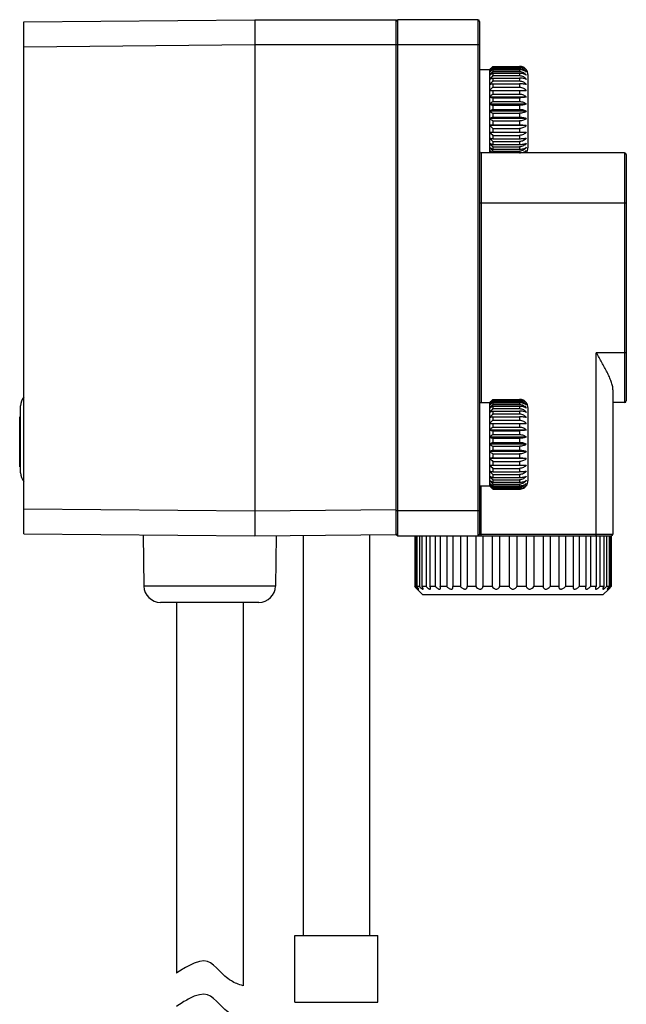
# Model space of a CAD drawing. Header units: inches. Extents: x 13 to 420, y -196 to 119.
# Tile 5 of 10: x 75 to 112, y 59 to 119. Entities that reach past the tile are written whole.
import ezdxf

# ---------------------------------------------------------------- set-up
doc = ezdxf.new("R2010")
doc.units = ezdxf.units.IN
doc.header["$LTSCALE"] = 0.595472
doc.header["$MEASUREMENT"] = 0
doc.layers.get('0').update_dxf_attribs({"linetype": 'CONTINUOUS'})
doc.layers.add('02___PRT_ALL_AXES', color=7, linetype='CONTINUOUS')

msp = doc.modelspace()

# ---------------------------------------------------------------- linework, layer by layer
at = {"color": 7, "linetype": 'Continuous'}
for p, q in [((75.434, 118.473), (89.284, 118.594)), ((75.434, 87.715), (75.434, 118.473)), ((89.284, 118.594), (89.284, 87.594)), ((89.284, 118.594), (97.784, 118.594)), ((97.784, 87.668), (97.784, 118.594)), ((97.884, 87.594), (97.884, 118.594)), ((102.684, 118.594), (97.884, 118.594)), ((102.684, 118.594), (102.684, 87.594)), ((102.784, 118.494), (102.784, 87.694)), ((75.434, 116.973), (89.284, 117.094)), ((89.284, 117.094), (102.784, 117.094)), ((103.384, 115.594), (103.384, 110.594)), ((103.384, 115.556), (103.403, 115.572)), ((103.449, 115.658), (103.465, 115.674)), ((103.465, 115.674), (103.482, 115.691)), ((103.482, 115.691), (103.5, 115.709)), ((103.5, 115.709), (103.516, 115.724)), ((103.584, 115.77), (103.564, 115.749)), ((103.584, 115.791), (103.584, 115.77)), ((103.584, 115.791), (105.184, 115.791)), ((103.584, 115.77), (105.184, 115.77)), ((103.584, 115.731), (103.584, 115.668)), ((103.584, 115.731), (105.184, 115.731)), ((103.584, 115.668), (105.184, 115.668)), ((103.584, 115.59), (103.584, 115.487)), ((103.584, 115.59), (105.184, 115.59)), ((103.584, 115.487), (105.184, 115.487)), ((103.584, 115.373), (103.584, 115.234)), ((103.584, 115.373), (105.184, 115.373)), ((105.184, 115.791), (105.184, 115.77)), ((105.184, 115.731), (105.184, 115.668)), ((105.184, 115.59), (105.184, 115.487)), ((105.184, 115.373), (105.184, 115.234)), ((103.584, 115.234), (105.184, 115.234)), ((103.584, 115.087), (103.584, 114.915)), ((103.584, 115.087), (105.184, 115.087)), ((103.584, 114.915), (105.184, 114.915)), ((103.584, 114.74), (103.584, 114.541)), ((103.584, 114.74), (105.184, 114.74)), ((105.184, 115.087), (105.184, 114.915)), ((105.184, 114.74), (105.184, 114.541)), ((105.684, 115.294), (105.684, 110.894)), ((103.384, 114.344), (105.584, 114.344)), ((103.584, 114.541), (105.184, 114.541)), ((103.584, 114.344), (103.584, 114.124)), ((105.184, 114.344), (105.184, 114.124)), ((105.584, 113.949), (103.384, 113.949)), ((103.584, 114.124), (105.184, 114.124)), ((103.584, 113.909), (103.584, 113.675)), ((103.584, 113.909), (105.184, 113.909)), ((103.584, 113.675), (105.184, 113.675)), ((105.184, 113.909), (105.184, 113.675)), ((105.584, 113.528), (103.384, 113.528)), ((105.584, 113.094), (103.384, 113.094)), ((103.584, 113.45), (103.584, 113.208)), ((103.584, 113.45), (105.184, 113.45)), ((103.584, 113.208), (105.184, 113.208)), ((103.584, 112.98), (103.584, 112.738)), ((103.584, 112.98), (105.184, 112.98)), ((105.184, 113.45), (105.184, 113.208)), ((105.184, 112.98), (105.184, 112.738)), ((105.584, 112.66), (103.384, 112.66)), ((103.584, 112.738), (105.184, 112.738)), ((103.584, 112.513), (103.584, 112.278)), ((103.584, 112.513), (105.184, 112.513)), ((105.184, 112.513), (105.184, 112.278)), ((105.584, 112.239), (103.384, 112.239)), ((103.384, 111.844), (105.584, 111.844)), ((103.584, 112.278), (105.184, 112.278)), ((103.584, 112.064), (103.584, 111.844)), ((103.584, 112.064), (105.184, 112.064)), ((105.184, 112.064), (105.184, 111.844)), ((103.584, 111.646), (103.584, 111.447)), ((103.584, 111.646), (105.184, 111.646)), ((103.584, 111.447), (105.184, 111.447)), ((103.584, 111.272), (103.584, 111.101)), ((103.584, 111.272), (105.184, 111.272)), ((105.184, 111.646), (105.184, 111.447)), ((105.184, 111.272), (105.184, 111.101)), ((102.884, 110.594), (102.884, 95.594)), ((111.484, 110.594), (102.884, 110.594)), ((103.403, 110.615), (103.384, 110.632)), ((103.384, 110.632), (103.419, 110.594)), ((103.427, 110.594), (103.403, 110.615)), ((103.584, 111.101), (105.184, 111.101)), ((103.584, 110.954), (103.584, 110.815)), ((103.584, 110.954), (105.184, 110.954)), ((103.584, 110.815), (105.184, 110.815)), ((103.584, 110.701), (103.584, 110.598)), ((103.584, 110.701), (105.184, 110.701)), ((105.184, 110.954), (105.184, 110.815)), ((105.184, 110.701), (105.184, 110.598)), ((111.484, 110.594), (111.484, 95.594)), ((111.584, 110.494), (111.584, 95.694)), ((102.784, 107.594), (111.584, 107.594)), ((111.584, 98.594), (109.784, 98.594)), ((109.784, 87.594), (109.784, 98.594)), ((110.784, 96.358), (110.784, 87.694)), ((75.234, 91.385), (75.234, 95.402)), ((103.384, 95.594), (103.384, 90.594)), ((103.384, 95.556), (103.403, 95.572)), ((103.449, 95.658), (103.465, 95.674)), ((103.465, 95.674), (103.482, 95.691)), ((103.482, 95.691), (103.5, 95.709)), ((103.5, 95.709), (103.516, 95.724)), ((103.584, 95.77), (103.564, 95.749)), ((103.584, 95.791), (105.184, 95.791)), ((103.584, 95.791), (103.584, 95.77)), ((103.584, 95.77), (105.184, 95.77)), ((103.584, 95.731), (105.184, 95.731)), ((103.584, 95.731), (103.584, 95.668)), ((103.584, 95.668), (105.184, 95.668)), ((103.584, 95.59), (105.184, 95.59)), ((103.584, 95.59), (103.584, 95.487)), ((103.584, 95.487), (105.184, 95.487)), ((103.584, 95.373), (105.184, 95.373)), ((103.584, 95.373), (103.584, 95.234)), ((103.584, 95.234), (105.184, 95.234)), ((105.184, 95.791), (105.184, 95.77)), ((105.184, 95.731), (105.184, 95.668)), ((105.184, 95.59), (105.184, 95.487)), ((105.184, 95.373), (105.184, 95.234)), ((105.684, 95.294), (105.684, 90.894)), ((111.484, 95.594), (110.784, 95.594)), ((75.184, 91.744), (75.184, 94.744)), ((75.234, 94.744), (75.184, 94.744)), ((103.584, 95.087), (105.184, 95.087)), ((103.584, 95.087), (103.584, 94.915)), ((103.584, 94.915), (105.184, 94.915)), ((103.584, 94.74), (105.184, 94.74)), ((103.584, 94.74), (103.584, 94.541)), ((105.184, 95.087), (105.184, 94.915)), ((105.184, 94.74), (105.184, 94.541)), ((103.384, 94.344), (105.584, 94.344)), ((103.584, 94.541), (105.184, 94.541)), ((103.584, 94.344), (103.584, 94.124)), ((103.584, 94.124), (105.184, 94.124)), ((105.184, 94.344), (105.184, 94.124)), ((105.584, 93.949), (103.384, 93.949)), ((105.584, 93.528), (103.384, 93.528)), ((103.584, 93.909), (105.184, 93.909)), ((103.584, 93.909), (103.584, 93.675)), ((103.584, 93.675), (105.184, 93.675)), ((103.584, 93.45), (105.184, 93.45)), ((103.584, 93.45), (103.584, 93.208)), ((105.184, 93.909), (105.184, 93.675)), ((105.184, 93.45), (105.184, 93.208)), ((105.584, 93.094), (103.384, 93.094)), ((103.584, 93.208), (105.184, 93.208)), ((103.584, 92.98), (105.184, 92.98)), ((103.584, 92.98), (103.584, 92.738)), ((105.184, 92.98), (105.184, 92.738)), ((105.584, 92.66), (103.384, 92.66)), ((103.584, 92.738), (105.184, 92.738)), ((103.584, 92.513), (105.184, 92.513)), ((103.584, 92.513), (103.584, 92.278)), ((103.584, 92.278), (105.184, 92.278)), ((105.184, 92.513), (105.184, 92.278)), ((75.234, 91.744), (75.184, 91.744)), ((105.584, 92.239), (103.384, 92.239)), ((103.384, 91.844), (105.584, 91.844)), ((103.584, 92.064), (105.184, 92.064)), ((103.584, 92.064), (103.584, 91.844)), ((105.184, 92.064), (105.184, 91.844)), ((103.584, 91.646), (105.184, 91.646)), ((103.584, 91.646), (103.584, 91.447)), ((103.584, 91.447), (105.184, 91.447)), ((103.584, 91.272), (105.184, 91.272)), ((103.584, 91.272), (103.584, 91.101)), ((103.584, 91.101), (105.184, 91.101)), ((105.184, 91.646), (105.184, 91.447)), ((105.184, 91.272), (105.184, 91.101)), ((102.884, 87.594), (102.884, 90.594)), ((103.403, 90.615), (103.384, 90.632)), ((103.465, 90.513), (103.449, 90.529)), ((103.482, 90.496), (103.465, 90.513)), ((103.5, 90.479), (103.482, 90.496)), ((103.584, 90.954), (105.184, 90.954)), ((103.584, 90.954), (103.584, 90.815)), ((103.584, 90.815), (105.184, 90.815)), ((103.584, 90.701), (105.184, 90.701)), ((103.584, 90.701), (103.584, 90.598)), ((103.584, 90.598), (105.184, 90.598)), ((103.584, 90.52), (105.184, 90.52)), ((103.584, 90.52), (103.584, 90.457)), ((105.184, 90.954), (105.184, 90.815)), ((105.184, 90.701), (105.184, 90.598)), ((105.184, 90.52), (105.184, 90.457)), ((103.516, 90.463), (103.5, 90.479)), ((103.564, 90.438), (103.584, 90.417)), ((103.584, 90.457), (105.184, 90.457)), ((103.584, 90.417), (105.184, 90.417)), ((103.584, 90.417), (103.584, 90.396)), ((103.584, 90.396), (105.184, 90.396)), ((105.184, 90.417), (105.184, 90.396)), ((75.434, 89.215), (89.284, 89.094)), ((89.284, 89.094), (97.784, 89.168)), ((102.784, 89.094), (97.784, 89.094)), ((75.434, 87.715), (89.284, 87.594)), ((82.584, 87.652), (82.637, 84.577)), ((89.284, 87.594), (97.784, 87.668)), ((90.583, 87.605), (90.531, 84.577)), ((97.884, 87.594), (110.684, 87.594)), ((102.784, 87.694), (110.784, 87.694)), ((90.531, 84.577), (82.637, 84.577)), ((110.184, 84.044), (99.384, 84.044)), ((89.531, 83.594), (83.637, 83.594))]:
    msp.add_line(p, q, dxfattribs=at)
for centre, radius, start, end in [((97.884, 118.494), 0.1, 90, 180), ((102.684, 118.494), 0.1, 0, 90), ((121.762, 98.611), 24.998, 136.71824, 137.32416), ((122.963, 98.217), 26.078, 137.99676, 138.65767), ((119.067, 99.91), 22.18, 134.76162, 134.99824), ((116.444, 97.842), 21.917, 125.92766, 126.576), ((123.301, 98.002), 26.353, 138.43259, 139.09226), ((114.648, 95.744), 22.532, 119.40727, 119.99276), ((118.587, 98.359), 22.953, 130.81738, 131.41766), ((122.093, 96.846), 26.486, 134.33308, 134.5404), ((105.184, 115.284), 0.507, 63.21684, 90.05143), ((105.188, 115.292), 0.499, 60.70374, 63.14521), ((105.19, 115.295), 0.495, 57.81458, 60.70479), ((105.191, 115.297), 0.492, 55.82649, 57.81187), ((105.191, 115.298), 0.492, 52.48212, 55.82661), ((105.192, 115.299), 0.491, 50.60055, 52.4815), ((105.193, 115.3), 0.489, 47.21128, 50.6017), ((105.194, 115.301), 0.488, 36.87427, 47.20955), ((105.184, 115.294), 0.5, 0, 36.8699), ((122.963, 97.783), 26.078, 137.99676, 138.65767), ((113.183, 90.19), 26.683, 111.08374, 111.54472), ((121.989, 97.545), 25.307, 136.65781, 137.32162), ((112.227, 70.586), 44.992, 101.07509, 101.33473), ((120.909, 96.805), 24.793, 134.3277, 134.97741), ((119.041, 96.234), 23.643, 130.828, 131.47167), ((112.227, 158.064), 44.992, 258.66527, 258.92491), ((117.054, 95.095), 22.949, 125.94224, 126.56143), ((113.183, 138.347), 26.683, 248.45528, 248.91626), ((115.187, 92.633), 23.621, 119.42077, 119.97926), ((114.648, 132.608), 22.532, 240.00724, 240.59273), ((113.665, 86.604), 28.01, 111.09466, 111.5338), ((116.444, 130.261), 21.917, 233.424, 234.07234), ((112.672, 65.878), 47.282, 101.08138, 101.32845), ((118.356, 129.17), 22.601, 228.5135, 229.18683), ((120.153, 128.617), 23.718, 225.00786, 225.68703), ((112.672, 157.847), 47.282, 258.67155, 258.91862), ((121.989, 128.642), 25.307, 222.67838, 223.34219), ((102.884, 110.694), 0.1, 180, 270), ((122.963, 128.404), 26.078, 221.34233, 222.00324), ((113.665, 137.234), 28.01, 248.4662, 248.90534), ((123.301, 128.186), 26.353, 220.90774, 221.56741), ((115.187, 131.39), 23.621, 240.02074, 240.57923), ((122.17, 127.269), 25.019, 221.33476, 221.79623), ((117.054, 129.178), 22.949, 233.43857, 234.05776), ((105.24, 110.924), 0.451, 312.96191, 319.6639), ((105.154, 110.929), 0.522, 320.11446, 325.35309), ((105.184, 110.894), 0.5, 323.1301, 0), ((111.484, 110.494), 0.1, 0, 90), ((76.034, 95.402), 0.8, 138.62552, 180), ((121.762, 78.611), 24.998, 136.71824, 137.32416), ((122.963, 78.217), 26.078, 137.99676, 138.65767), ((119.067, 79.91), 22.18, 134.76162, 134.99824), ((116.444, 77.842), 21.917, 125.92766, 126.576), ((123.301, 78.002), 26.353, 138.43259, 139.09226), ((114.648, 75.744), 22.532, 119.40727, 119.99276), ((122.963, 77.783), 26.078, 137.99676, 138.65767), ((118.587, 78.359), 22.953, 130.81738, 131.41766), ((122.093, 76.846), 26.486, 134.33308, 134.5404), ((105.184, 95.284), 0.507, 63.21684, 90.05143), ((105.188, 95.292), 0.499, 60.70374, 63.14521), ((105.19, 95.295), 0.495, 57.81458, 60.70479), ((105.191, 95.297), 0.492, 55.82649, 57.81187), ((105.191, 95.298), 0.492, 52.48212, 55.82661), ((105.192, 95.299), 0.491, 50.60055, 52.4815), ((105.193, 95.3), 0.489, 47.21128, 50.6017), ((105.194, 95.301), 0.488, 36.87427, 47.20955), ((105.184, 95.294), 0.5, 0, 36.8699), ((111.484, 95.694), 0.1, 270, 0), ((113.183, 70.19), 26.683, 111.08374, 111.54472), ((121.989, 77.545), 25.307, 136.65781, 137.32162), ((112.227, 50.586), 44.992, 101.07509, 101.33473), ((120.909, 76.805), 24.793, 134.3277, 134.97741), ((119.041, 76.234), 23.643, 130.828, 131.47167), ((112.227, 138.064), 44.992, 258.66527, 258.92491), ((117.054, 75.095), 22.949, 125.94224, 126.56143), ((113.183, 118.347), 26.683, 248.45528, 248.91626), ((115.187, 72.633), 23.621, 119.42077, 119.97926), ((114.648, 112.608), 22.532, 240.00724, 240.59273), ((113.665, 66.604), 28.01, 111.09466, 111.5338), ((116.444, 110.261), 21.917, 233.424, 234.07234), ((112.672, 45.878), 47.282, 101.08138, 101.32845), ((118.356, 109.17), 22.601, 228.5135, 229.18683), ((120.153, 108.617), 23.718, 225.00786, 225.68703), ((76.034, 91.385), 0.8, 180, 221.37448), ((112.672, 137.847), 47.282, 258.67155, 258.91862), ((121.989, 108.642), 25.307, 222.67838, 223.34219), ((113.665, 117.234), 28.01, 248.4662, 248.90534), ((122.963, 108.404), 26.078, 221.34233, 222.00324), ((123.301, 108.186), 26.353, 220.90774, 221.56741), ((115.187, 111.39), 23.621, 240.02074, 240.57923), ((122.963, 107.97), 26.078, 221.34233, 222.00324), ((117.054, 109.178), 22.949, 233.43857, 234.05776), ((121.762, 107.576), 24.998, 222.67584, 223.28176), ((119.067, 106.278), 22.18, 225.00176, 225.23838), ((119.212, 108.544), 23.903, 228.59427, 229.17069), ((105.191, 90.89), 0.492, 302.18805, 304.17353), ((105.191, 90.89), 0.492, 304.17342, 307.51794), ((105.192, 90.889), 0.491, 307.51855, 309.39945), ((105.193, 90.887), 0.489, 309.39831, 312.7885), ((105.194, 90.886), 0.488, 312.79045, 323.12573), ((105.184, 90.894), 0.5, 323.1301, 0), ((122.093, 109.341), 26.486, 225.4596, 225.66692), ((105.184, 90.903), 0.507, 269.9486, 296.78312), ((105.188, 90.895), 0.499, 296.85489, 299.29634), ((105.19, 90.892), 0.495, 299.2953, 302.18535), ((97.884, 87.694), 0.1, 180, 270), ((102.684, 87.694), 0.1, 270, 0), ((110.684, 87.694), 0.1, 270, 0), ((83.637, 84.594), 1, 180.98531, 270), ((89.531, 84.594), 1, 270, 359.01469)]:
    msp.add_arc(centre, radius, start, end, dxfattribs=at)
for points, knots in [([(105.184, 115.77), (105.224, 115.77), (105.304, 115.76), (105.415, 115.716), (105.511, 115.647), (105.562, 115.587), (105.584, 115.556)], [0, 0, 0, 0, 0.253989, 0.50597, 0.754728, 1, 1, 1, 1]), ([(105.584, 115.556), (105.562, 115.582), (105.509, 115.631), (105.413, 115.687), (105.302, 115.722), (105.224, 115.731), (105.184, 115.731)], [0, 0, 0, 0, 0.231221, 0.476606, 0.73455, 1, 1, 1, 1]), ([(105.184, 115.668), (105.224, 115.668), (105.304, 115.657), (105.415, 115.61), (105.511, 115.538), (105.562, 115.476), (105.584, 115.443)], [0, 0, 0, 0, 0.250938, 0.501386, 0.751087, 1, 1, 1, 1]), ([(105.584, 115.443), (105.561, 115.466), (105.507, 115.507), (105.412, 115.553), (105.302, 115.583), (105.224, 115.59), (105.184, 115.59)], [0, 0, 0, 0, 0.221305, 0.464577, 0.726753, 1, 1, 1, 1]), ([(105.184, 115.487), (105.224, 115.487), (105.304, 115.476), (105.416, 115.429), (105.511, 115.355), (105.562, 115.292), (105.584, 115.259)], [0, 0, 0, 0, 0.249973, 0.499937, 0.749944, 1, 1, 1, 1]), ([(105.584, 115.259), (105.561, 115.277), (105.505, 115.31), (105.41, 115.345), (105.301, 115.368), (105.224, 115.373), (105.184, 115.373)], [0, 0, 0, 0, 0.210444, 0.451655, 0.718474, 1, 1, 1, 1]), ([(105.184, 115.234), (105.224, 115.234), (105.304, 115.223), (105.415, 115.176), (105.511, 115.104), (105.562, 115.042), (105.584, 115.009)], [0, 0, 0, 0, 0.250984, 0.501453, 0.751142, 1, 1, 1, 1]), ([(105.584, 115.009), (105.56, 115.022), (105.504, 115.044), (105.409, 115.068), (105.3, 115.083), (105.224, 115.087), (105.184, 115.087)], [0, 0, 0, 0, 0.200136, 0.439638, 0.710862, 1, 1, 1, 1]), ([(105.184, 114.915), (105.224, 114.915), (105.304, 114.905), (105.415, 114.861), (105.511, 114.792), (105.562, 114.732), (105.584, 114.701)], [0, 0, 0, 0, 0.253989, 0.50597, 0.754728, 1, 1, 1, 1]), ([(105.584, 114.701), (105.559, 114.707), (105.502, 114.719), (105.408, 114.731), (105.3, 114.739), (105.224, 114.74), (105.184, 114.74)], [0, 0, 0, 0, 0.192505, 0.430895, 0.705374, 1, 1, 1, 1]), ([(105.184, 114.541), (105.224, 114.541), (105.303, 114.532), (105.414, 114.491), (105.51, 114.428), (105.562, 114.373), (105.584, 114.344)], [0, 0, 0, 0, 0.258886, 0.513378, 0.760659, 1, 1, 1, 1]), ([(105.184, 114.124), (105.224, 114.124), (105.302, 114.115), (105.413, 114.08), (105.509, 114.024), (105.562, 113.975), (105.584, 113.949)], [0, 0, 0, 0, 0.26545, 0.523396, 0.768782, 1, 1, 1, 1]), ([(105.584, 113.949), (105.559, 113.942), (105.502, 113.931), (105.408, 113.919), (105.3, 113.911), (105.224, 113.909), (105.184, 113.909)], [0, 0, 0, 0, 0.192505, 0.430895, 0.705374, 1, 1, 1, 1]), ([(105.184, 113.675), (105.224, 113.675), (105.302, 113.668), (105.412, 113.638), (105.507, 113.592), (105.561, 113.55), (105.584, 113.528)], [0, 0, 0, 0, 0.273247, 0.535424, 0.778697, 1, 1, 1, 1]), ([(105.584, 113.528), (105.56, 113.515), (105.504, 113.493), (105.409, 113.469), (105.3, 113.453), (105.224, 113.45), (105.184, 113.45)], [0, 0, 0, 0, 0.200136, 0.439638, 0.710862, 1, 1, 1, 1]), ([(105.184, 113.208), (105.224, 113.208), (105.301, 113.203), (105.41, 113.18), (105.505, 113.145), (105.561, 113.112), (105.584, 113.094)], [0, 0, 0, 0, 0.281526, 0.548346, 0.789558, 1, 1, 1, 1]), ([(105.584, 113.094), (105.561, 113.076), (105.505, 113.043), (105.41, 113.007), (105.301, 112.985), (105.224, 112.98), (105.184, 112.98)], [0, 0, 0, 0, 0.210444, 0.451655, 0.718474, 1, 1, 1, 1]), ([(105.184, 112.738), (105.224, 112.738), (105.3, 112.734), (105.409, 112.719), (105.504, 112.695), (105.56, 112.672), (105.584, 112.66)], [0, 0, 0, 0, 0.289138, 0.560363, 0.799865, 1, 1, 1, 1]), ([(105.584, 112.66), (105.561, 112.637), (105.507, 112.595), (105.412, 112.549), (105.302, 112.52), (105.224, 112.513), (105.184, 112.513)], [0, 0, 0, 0, 0.221305, 0.464577, 0.726753, 1, 1, 1, 1]), ([(105.184, 112.278), (105.224, 112.278), (105.3, 112.277), (105.408, 112.269), (105.502, 112.257), (105.559, 112.245), (105.584, 112.239)], [0, 0, 0, 0, 0.294626, 0.569106, 0.807497, 1, 1, 1, 1]), ([(105.584, 112.239), (105.562, 112.212), (105.509, 112.163), (105.413, 112.108), (105.302, 112.072), (105.224, 112.064), (105.184, 112.064)], [0, 0, 0, 0, 0.231221, 0.476606, 0.73455, 1, 1, 1, 1]), ([(105.584, 111.844), (105.562, 111.814), (105.51, 111.759), (105.414, 111.696), (105.303, 111.655), (105.224, 111.646), (105.184, 111.646)], [0, 0, 0, 0, 0.239343, 0.486623, 0.741114, 1, 1, 1, 1]), ([(105.184, 111.447), (105.224, 111.447), (105.3, 111.449), (105.408, 111.457), (105.502, 111.469), (105.559, 111.48), (105.584, 111.487)], [0, 0, 0, 0, 0.294626, 0.569106, 0.807497, 1, 1, 1, 1]), ([(105.584, 111.487), (105.562, 111.455), (105.511, 111.396), (105.415, 111.327), (105.304, 111.283), (105.224, 111.272), (105.184, 111.272)], [0, 0, 0, 0, 0.245274, 0.494031, 0.746011, 1, 1, 1, 1]), ([(105.184, 111.101), (105.224, 111.101), (105.3, 111.104), (105.409, 111.119), (105.504, 111.143), (105.56, 111.166), (105.584, 111.179)], [0, 0, 0, 0, 0.289138, 0.560363, 0.799865, 1, 1, 1, 1]), ([(105.584, 111.179), (105.562, 111.146), (105.511, 111.084), (105.415, 111.011), (105.304, 110.965), (105.224, 110.954), (105.184, 110.954)], [0, 0, 0, 0, 0.248861, 0.498549, 0.749016, 1, 1, 1, 1]), ([(105.184, 110.815), (105.224, 110.815), (105.301, 110.82), (105.41, 110.842), (105.505, 110.878), (105.561, 110.911), (105.584, 110.929)], [0, 0, 0, 0, 0.281526, 0.548346, 0.789558, 1, 1, 1, 1]), ([(105.584, 110.929), (105.562, 110.895), (105.511, 110.833), (105.416, 110.759), (105.304, 110.711), (105.224, 110.701), (105.184, 110.701)], [0, 0, 0, 0, 0.250059, 0.500064, 0.750027, 1, 1, 1, 1]), ([(105.184, 110.598), (105.224, 110.598), (105.302, 110.605), (105.412, 110.634), (105.507, 110.68), (105.561, 110.722), (105.584, 110.745)], [0, 0, 0, 0, 0.273247, 0.535424, 0.778697, 1, 1, 1, 1]), ([(105.584, 110.745), (105.564, 110.715), (105.519, 110.658), (105.462, 110.613), (105.432, 110.593)], [0, 0, 0, 0, 0.499265, 1, 1, 1, 1]), ([(110.784, 96.358), (110.784, 96.439), (110.759, 96.611), (110.679, 96.869), (110.568, 97.142), (110.385, 97.524), (110.122, 98.009), (109.898, 98.397), (109.784, 98.594)], [0, 0, 0, 0, 0.098633, 0.20904, 0.328937, 0.455927, 0.723508, 1, 1, 1, 1]), ([(105.184, 95.77), (105.224, 95.77), (105.304, 95.76), (105.415, 95.716), (105.511, 95.647), (105.562, 95.587), (105.584, 95.556)], [0, 0, 0, 0, 0.253989, 0.50597, 0.754728, 1, 1, 1, 1]), ([(105.584, 95.556), (105.562, 95.582), (105.509, 95.631), (105.413, 95.687), (105.302, 95.722), (105.224, 95.731), (105.184, 95.731)], [0, 0, 0, 0, 0.231221, 0.476606, 0.73455, 1, 1, 1, 1]), ([(105.184, 95.668), (105.224, 95.668), (105.304, 95.657), (105.415, 95.61), (105.511, 95.538), (105.562, 95.476), (105.584, 95.443)], [0, 0, 0, 0, 0.250938, 0.501386, 0.751087, 1, 1, 1, 1]), ([(105.584, 95.443), (105.561, 95.466), (105.507, 95.507), (105.412, 95.553), (105.302, 95.583), (105.224, 95.59), (105.184, 95.59)], [0, 0, 0, 0, 0.221305, 0.464577, 0.726753, 1, 1, 1, 1]), ([(105.184, 95.487), (105.224, 95.487), (105.304, 95.476), (105.416, 95.429), (105.511, 95.355), (105.562, 95.292), (105.584, 95.259)], [0, 0, 0, 0, 0.249973, 0.499937, 0.749944, 1, 1, 1, 1]), ([(105.584, 95.259), (105.561, 95.277), (105.505, 95.31), (105.41, 95.345), (105.301, 95.368), (105.224, 95.373), (105.184, 95.373)], [0, 0, 0, 0, 0.210444, 0.451655, 0.718474, 1, 1, 1, 1]), ([(105.184, 95.234), (105.224, 95.234), (105.304, 95.223), (105.415, 95.176), (105.511, 95.104), (105.562, 95.042), (105.584, 95.009)], [0, 0, 0, 0, 0.250984, 0.501453, 0.751142, 1, 1, 1, 1]), ([(105.584, 95.009), (105.56, 95.022), (105.504, 95.044), (105.409, 95.068), (105.3, 95.083), (105.224, 95.087), (105.184, 95.087)], [0, 0, 0, 0, 0.200136, 0.439638, 0.710862, 1, 1, 1, 1]), ([(105.184, 94.915), (105.224, 94.915), (105.304, 94.905), (105.415, 94.861), (105.511, 94.792), (105.562, 94.732), (105.584, 94.701)], [0, 0, 0, 0, 0.253989, 0.50597, 0.754728, 1, 1, 1, 1]), ([(105.584, 94.701), (105.559, 94.707), (105.502, 94.719), (105.408, 94.731), (105.3, 94.739), (105.224, 94.74), (105.184, 94.74)], [0, 0, 0, 0, 0.192505, 0.430895, 0.705374, 1, 1, 1, 1]), ([(105.184, 94.541), (105.224, 94.541), (105.303, 94.532), (105.414, 94.491), (105.51, 94.428), (105.562, 94.373), (105.584, 94.344)], [0, 0, 0, 0, 0.258886, 0.513378, 0.760659, 1, 1, 1, 1]), ([(105.184, 94.124), (105.224, 94.124), (105.302, 94.115), (105.413, 94.08), (105.509, 94.024), (105.562, 93.975), (105.584, 93.949)], [0, 0, 0, 0, 0.26545, 0.523396, 0.768782, 1, 1, 1, 1]), ([(105.584, 93.949), (105.559, 93.942), (105.502, 93.931), (105.408, 93.919), (105.3, 93.911), (105.224, 93.909), (105.184, 93.909)], [0, 0, 0, 0, 0.192505, 0.430895, 0.705374, 1, 1, 1, 1]), ([(105.184, 93.675), (105.224, 93.675), (105.302, 93.668), (105.412, 93.638), (105.507, 93.592), (105.561, 93.55), (105.584, 93.528)], [0, 0, 0, 0, 0.273247, 0.535424, 0.778697, 1, 1, 1, 1]), ([(105.584, 93.528), (105.56, 93.515), (105.504, 93.493), (105.409, 93.469), (105.3, 93.453), (105.224, 93.45), (105.184, 93.45)], [0, 0, 0, 0, 0.200136, 0.439638, 0.710862, 1, 1, 1, 1]), ([(105.184, 93.208), (105.224, 93.208), (105.301, 93.203), (105.41, 93.18), (105.505, 93.145), (105.561, 93.112), (105.584, 93.094)], [0, 0, 0, 0, 0.281526, 0.548346, 0.789558, 1, 1, 1, 1]), ([(105.584, 93.094), (105.561, 93.076), (105.505, 93.043), (105.41, 93.007), (105.301, 92.985), (105.224, 92.98), (105.184, 92.98)], [0, 0, 0, 0, 0.210444, 0.451655, 0.718474, 1, 1, 1, 1]), ([(105.184, 92.738), (105.224, 92.738), (105.3, 92.734), (105.409, 92.719), (105.504, 92.695), (105.56, 92.672), (105.584, 92.66)], [0, 0, 0, 0, 0.289138, 0.560363, 0.799865, 1, 1, 1, 1]), ([(105.584, 92.66), (105.561, 92.637), (105.507, 92.595), (105.412, 92.549), (105.302, 92.52), (105.224, 92.513), (105.184, 92.513)], [0, 0, 0, 0, 0.221305, 0.464577, 0.726753, 1, 1, 1, 1]), ([(105.184, 92.278), (105.224, 92.278), (105.3, 92.277), (105.408, 92.269), (105.502, 92.257), (105.559, 92.245), (105.584, 92.239)], [0, 0, 0, 0, 0.294626, 0.569106, 0.807497, 1, 1, 1, 1]), ([(105.584, 92.239), (105.562, 92.212), (105.509, 92.163), (105.413, 92.108), (105.302, 92.072), (105.224, 92.064), (105.184, 92.064)], [0, 0, 0, 0, 0.231221, 0.476606, 0.73455, 1, 1, 1, 1]), ([(105.584, 91.844), (105.562, 91.814), (105.51, 91.759), (105.414, 91.696), (105.303, 91.655), (105.224, 91.646), (105.184, 91.646)], [0, 0, 0, 0, 0.239343, 0.486623, 0.741114, 1, 1, 1, 1]), ([(105.184, 91.447), (105.224, 91.447), (105.3, 91.449), (105.408, 91.457), (105.502, 91.469), (105.559, 91.48), (105.584, 91.487)], [0, 0, 0, 0, 0.294626, 0.569106, 0.807497, 1, 1, 1, 1]), ([(105.584, 91.487), (105.562, 91.455), (105.511, 91.396), (105.415, 91.327), (105.304, 91.283), (105.224, 91.272), (105.184, 91.272)], [0, 0, 0, 0, 0.245274, 0.494031, 0.746011, 1, 1, 1, 1]), ([(105.184, 91.101), (105.224, 91.101), (105.3, 91.104), (105.409, 91.119), (105.504, 91.143), (105.56, 91.166), (105.584, 91.179)], [0, 0, 0, 0, 0.289138, 0.560363, 0.799865, 1, 1, 1, 1]), ([(105.584, 91.179), (105.562, 91.146), (105.511, 91.084), (105.415, 91.011), (105.304, 90.965), (105.224, 90.954), (105.184, 90.954)], [0, 0, 0, 0, 0.248861, 0.498549, 0.749016, 1, 1, 1, 1]), ([(105.184, 90.815), (105.224, 90.815), (105.301, 90.82), (105.41, 90.842), (105.505, 90.878), (105.561, 90.911), (105.584, 90.929)], [0, 0, 0, 0, 0.281526, 0.548346, 0.789558, 1, 1, 1, 1]), ([(105.584, 90.929), (105.562, 90.895), (105.511, 90.833), (105.416, 90.759), (105.304, 90.711), (105.224, 90.701), (105.184, 90.701)], [0, 0, 0, 0, 0.250059, 0.500064, 0.750027, 1, 1, 1, 1]), ([(105.184, 90.598), (105.224, 90.598), (105.302, 90.605), (105.412, 90.634), (105.507, 90.68), (105.561, 90.722), (105.584, 90.745)], [0, 0, 0, 0, 0.273247, 0.535424, 0.778697, 1, 1, 1, 1]), ([(105.584, 90.745), (105.562, 90.711), (105.511, 90.65), (105.415, 90.577), (105.304, 90.531), (105.224, 90.52), (105.184, 90.52)], [0, 0, 0, 0, 0.248912, 0.498612, 0.749061, 1, 1, 1, 1]), ([(105.184, 90.457), (105.224, 90.457), (105.302, 90.465), (105.413, 90.501), (105.509, 90.556), (105.562, 90.605), (105.584, 90.632)], [0, 0, 0, 0, 0.26545, 0.523396, 0.768782, 1, 1, 1, 1]), ([(105.584, 90.632), (105.562, 90.6), (105.511, 90.541), (105.415, 90.472), (105.304, 90.428), (105.224, 90.417), (105.184, 90.417)], [0, 0, 0, 0, 0.245274, 0.494031, 0.746011, 1, 1, 1, 1])]:
    msp.add_open_spline(points, degree=3, knots=knots, dxfattribs=at)
for points in [[(88.584, 60.569), (88.322, 60.641), (88.088, 60.738), (87.884, 60.861), (87.596, 61.034), (86.771, 61.843), (86.373, 62.35), (85.284, 61.755), (85.079, 61.643), (84.846, 61.497), (84.584, 61.317)], [(88.584, 58.569), (88.322, 58.641), (88.088, 58.738), (87.884, 58.861), (87.596, 59.034), (86.771, 59.843), (86.373, 60.35), (85.284, 59.755), (85.079, 59.643), (84.846, 59.497), (84.584, 59.317)]]:
    msp.add_open_spline(points, degree=3, knots=[0.522628, 0.522628, 0.522628, 0.522628, 0.720659, 0.720659, 0.720659, 1, 1.726733, 1.726733, 1.726733, 1.863534, 1.863534, 1.863534, 1.863534])
at = {"layer": '02___PRT_ALL_AXES', "color": 7, "linetype": 'Continuous'}
for p, q in [((102.784, 115.594), (103.384, 115.594)), ((102.784, 95.594), (103.384, 95.594)), ((102.784, 90.594), (103.384, 90.594)), ((92.184, 87.619), (92.184, 63.594)), ((96.184, 87.654), (96.184, 63.594)), ((98.888, 87.594), (98.888, 84.544)), ((98.939, 87.594), (98.939, 84.544)), ((99.017, 87.594), (99.017, 84.544)), ((99.166, 87.594), (99.166, 84.544)), ((99.322, 87.594), (99.322, 84.544)), ((99.565, 87.594), (99.565, 84.544)), ((99.792, 87.594), (99.792, 84.544)), ((100.122, 87.594), (100.122, 84.544)), ((100.414, 87.594), (100.414, 84.544)), ((100.82, 87.594), (100.82, 84.544)), ((101.168, 87.594), (101.168, 84.544)), ((101.639, 87.594), (101.639, 84.544)), ((102.033, 87.594), (102.033, 84.544)), ((102.554, 87.594), (102.554, 84.544)), ((102.981, 87.594), (102.981, 84.544)), ((103.537, 87.594), (103.537, 84.544)), ((103.984, 87.594), (103.984, 84.544)), ((104.557, 87.594), (104.557, 84.544)), ((105.011, 87.594), (105.011, 84.544)), ((105.584, 87.594), (105.584, 84.544)), ((106.031, 87.594), (106.031, 84.544)), ((106.587, 87.594), (106.587, 84.544)), ((107.014, 87.594), (107.014, 84.544)), ((107.535, 87.594), (107.535, 84.544)), ((107.929, 87.594), (107.929, 84.544)), ((108.4, 87.594), (108.4, 84.544)), ((108.748, 87.594), (108.748, 84.544)), ((109.154, 87.594), (109.154, 84.544)), ((109.446, 87.594), (109.446, 84.544)), ((109.776, 87.594), (109.776, 84.544)), ((110.003, 87.594), (110.003, 84.544)), ((110.246, 87.594), (110.246, 84.544)), ((110.402, 87.594), (110.402, 84.544)), ((110.551, 87.594), (110.551, 84.544)), ((110.63, 87.594), (110.63, 84.544)), ((110.68, 87.594), (110.68, 84.544)), ((98.939, 84.544), (98.888, 84.544)), ((99.166, 84.544), (99.017, 84.544)), ((99.029, 84.399), (99.034, 84.394)), ((99.384, 84.044), (99.034, 84.394)), ((99.565, 84.544), (99.322, 84.544)), ((100.122, 84.544), (99.792, 84.544)), ((100.82, 84.544), (100.414, 84.544)), ((101.639, 84.544), (101.168, 84.544)), ((101.177, 84.486), (101.168, 84.544)), ((102.554, 84.544), (102.033, 84.544)), ((102.034, 84.523), (102.033, 84.544)), ((103.537, 84.544), (102.981, 84.544)), ((104.557, 84.544), (103.984, 84.544)), ((105.584, 84.544), (105.011, 84.544)), ((106.587, 84.544), (106.031, 84.544)), ((107.535, 84.544), (107.014, 84.544)), ((107.535, 84.544), (107.534, 84.523)), ((108.4, 84.544), (107.929, 84.544)), ((108.4, 84.544), (108.391, 84.486)), ((109.154, 84.544), (108.748, 84.544)), ((109.776, 84.544), (109.446, 84.544)), ((110.246, 84.544), (110.003, 84.544)), ((110.184, 84.044), (110.534, 84.394)), ((110.551, 84.544), (110.402, 84.544)), ((110.539, 84.399), (110.534, 84.394)), ((110.68, 84.544), (110.63, 84.544)), ((84.584, 83.594), (84.584, 61.317)), ((88.584, 83.594), (88.584, 60.569)), ((91.684, 63.594), (96.684, 63.594)), ((91.684, 59.594), (91.684, 63.594)), ((96.684, 59.594), (96.684, 63.594)), ((91.684, 59.594), (96.684, 59.594))]:
    msp.add_line(p, q, dxfattribs=at)
for centre, radius, start, end in [((87.342, 73.188), 16.194, 43.80857, 44.522), ((122.298, 73.119), 16.294, 135.48019, 136.18911)]:
    msp.add_arc(centre, radius, start, end, dxfattribs=at)
for points, knots in [([(98.939, 84.544), (98.949, 84.533), (98.971, 84.513), (99.003, 84.484), (99.029, 84.46), (99.049, 84.443), (99.063, 84.432), (99.076, 84.421), (99.088, 84.412), (99.098, 84.405), (99.107, 84.399), (99.115, 84.395), (99.12, 84.393), (99.125, 84.394), (99.125, 84.397), (99.125, 84.398)], [0, 0, 0, 0, 0.185602, 0.36494, 0.534113, 0.613223, 0.687709, 0.756527, 0.818401, 0.872078, 0.916345, 0.950104, 0.972848, 0.986619, 1, 1, 1, 1]), ([(99.125, 84.398), (99.125, 84.399), (99.125, 84.402), (99.122, 84.409), (99.115, 84.421), (99.105, 84.437), (99.091, 84.455), (99.076, 84.475), (99.051, 84.505), (99.031, 84.528), (99.017, 84.544)], [0, 0, 0, 0, 0.021058, 0.04979, 0.129397, 0.234949, 0.361226, 0.504003, 0.659858, 1, 1, 1, 1]), ([(99.166, 84.544), (99.179, 84.532), (99.204, 84.509), (99.243, 84.476), (99.28, 84.447), (99.31, 84.426), (99.333, 84.411), (99.349, 84.403), (99.362, 84.397), (99.374, 84.394), (99.383, 84.393), (99.391, 84.396), (99.395, 84.402), (99.396, 84.407), (99.396, 84.409)], [0, 0, 0, 0, 0.179319, 0.354614, 0.521387, 0.673402, 0.741031, 0.801248, 0.852715, 0.89433, 0.926162, 0.950566, 0.97311, 1, 1, 1, 1]), ([(99.396, 84.409), (99.396, 84.413), (99.394, 84.422), (99.388, 84.441), (99.373, 84.469), (99.35, 84.506), (99.332, 84.531), (99.322, 84.544)], [0, 0, 0, 0, 0.074183, 0.166885, 0.399742, 0.682206, 1, 1, 1, 1]), ([(99.565, 84.544), (99.579, 84.531), (99.608, 84.505), (99.652, 84.469), (99.697, 84.438), (99.734, 84.416), (99.763, 84.403), (99.782, 84.397), (99.799, 84.393), (99.813, 84.394), (99.825, 84.398), (99.833, 84.406), (99.837, 84.417), (99.838, 84.424), (99.838, 84.429)], [0, 0, 0, 0, 0.17018, 0.338957, 0.501491, 0.65064, 0.71686, 0.775527, 0.825385, 0.866445, 0.900426, 0.931251, 0.963452, 1, 1, 1, 1]), ([(99.838, 84.429), (99.838, 84.437), (99.835, 84.455), (99.821, 84.494), (99.804, 84.524), (99.792, 84.544)], [0, 0, 0, 0, 0.197641, 0.434344, 1, 1, 1, 1]), ([(100.122, 84.544), (100.137, 84.529), (100.169, 84.5), (100.22, 84.461), (100.272, 84.428), (100.317, 84.407), (100.351, 84.396), (100.374, 84.393), (100.394, 84.394), (100.411, 84.4), (100.424, 84.409), (100.432, 84.422), (100.437, 84.438), (100.438, 84.449), (100.438, 84.454)], [0, 0, 0, 0, 0.160254, 0.321896, 0.480048, 0.626492, 0.691656, 0.749308, 0.79901, 0.841696, 0.880156, 0.917733, 0.957212, 1, 1, 1, 1]), ([(100.438, 84.454), (100.438, 84.469), (100.432, 84.5), (100.421, 84.529), (100.414, 84.544)], [0, 0, 0, 0, 0.462282, 1, 1, 1, 1]), ([(100.82, 84.544), (100.836, 84.527), (100.871, 84.495), (100.927, 84.453), (100.987, 84.418), (101.04, 84.399), (101.08, 84.393), (101.107, 84.394), (101.13, 84.401), (101.149, 84.412), (101.162, 84.427), (101.175, 84.451), (101.177, 84.472), (101.177, 84.486)], [0, 0, 0, 0, 0.150409, 0.305051, 0.459282, 0.603902, 0.668532, 0.726249, 0.777122, 0.822946, 0.866164, 0.909206, 1, 1, 1, 1]), ([(101.639, 84.544), (101.656, 84.525), (101.691, 84.49), (101.752, 84.444), (101.81, 84.415), (101.858, 84.399), (101.904, 84.392), (101.948, 84.395), (101.983, 84.413), (102.003, 84.43), (102.018, 84.45), (102.031, 84.481), (102.034, 84.506), (102.034, 84.523)], [0, 0, 0, 0, 0.14082, 0.288635, 0.439409, 0.513243, 0.583492, 0.706388, 0.759552, 0.808844, 0.856243, 0.903286, 1, 1, 1, 1]), ([(102.554, 84.544), (102.584, 84.504), (102.642, 84.45), (102.736, 84.404), (102.803, 84.391), (102.854, 84.396), (102.887, 84.406), (102.916, 84.422), (102.946, 84.447), (102.971, 84.488), (102.979, 84.525), (102.981, 84.544)], [0, 0, 0, 0, 0.268919, 0.415269, 0.559647, 0.626838, 0.688923, 0.746212, 0.799837, 0.900652, 1, 1, 1, 1]), ([(103.537, 84.544), (103.561, 84.504), (103.614, 84.449), (103.704, 84.403), (103.784, 84.389), (103.861, 84.402), (103.922, 84.438), (103.963, 84.487), (103.979, 84.525), (103.984, 84.544)], [0, 0, 0, 0, 0.247351, 0.386551, 0.530544, 0.666662, 0.787649, 0.896876, 1, 1, 1, 1]), ([(104.557, 84.544), (104.565, 84.525), (104.588, 84.487), (104.638, 84.438), (104.705, 84.403), (104.784, 84.389), (104.863, 84.403), (104.93, 84.438), (104.98, 84.487), (105.003, 84.525), (105.011, 84.544)], [0, 0, 0, 0, 0.109968, 0.228684, 0.359126, 0.500069, 0.640974, 0.771367, 0.890048, 1, 1, 1, 1]), ([(105.584, 84.544), (105.589, 84.525), (105.605, 84.487), (105.646, 84.438), (105.707, 84.402), (105.784, 84.389), (105.864, 84.403), (105.954, 84.449), (106.007, 84.504), (106.031, 84.544)], [0, 0, 0, 0, 0.103138, 0.212398, 0.333432, 0.469594, 0.613555, 0.752704, 1, 1, 1, 1]), ([(106.587, 84.544), (106.589, 84.525), (106.597, 84.488), (106.628, 84.438), (106.682, 84.401), (106.754, 84.389), (106.832, 84.404), (106.926, 84.45), (106.984, 84.504), (107.014, 84.544)], [0, 0, 0, 0, 0.099487, 0.200459, 0.310946, 0.439778, 0.584315, 0.7308, 1, 1, 1, 1]), ([(107.534, 84.523), (107.534, 84.506), (107.537, 84.481), (107.55, 84.45), (107.565, 84.43), (107.585, 84.413), (107.62, 84.395), (107.664, 84.392), (107.71, 84.399), (107.758, 84.415), (107.816, 84.444), (107.877, 84.49), (107.912, 84.525), (107.929, 84.544)], [0, 0, 0, 0, 0.096735, 0.143797, 0.191206, 0.240531, 0.293716, 0.416652, 0.48689, 0.560711, 0.711428, 0.859198, 1, 1, 1, 1]), ([(108.391, 84.486), (108.391, 84.472), (108.393, 84.451), (108.406, 84.427), (108.42, 84.412), (108.438, 84.401), (108.461, 84.394), (108.488, 84.393), (108.528, 84.399), (108.581, 84.418), (108.641, 84.453), (108.697, 84.495), (108.732, 84.527), (108.748, 84.544)], [0, 0, 0, 0, 0.090826, 0.133879, 0.177123, 0.222965, 0.273867, 0.331599, 0.39624, 0.540836, 0.695013, 0.849607, 1, 1, 1, 1]), ([(109.154, 84.544), (109.147, 84.529), (109.136, 84.5), (109.13, 84.469), (109.13, 84.454)], [0, 0, 0, 0, 0.537661, 1, 1, 1, 1]), ([(109.13, 84.454), (109.13, 84.449), (109.131, 84.438), (109.136, 84.422), (109.144, 84.409), (109.157, 84.4), (109.174, 84.394), (109.194, 84.393), (109.217, 84.396), (109.251, 84.407), (109.296, 84.428), (109.348, 84.461), (109.399, 84.5), (109.431, 84.529), (109.446, 84.544)], [0, 0, 0, 0, 0.042792, 0.082294, 0.119884, 0.158369, 0.201069, 0.250794, 0.308466, 0.373605, 0.520025, 0.678152, 0.839755, 1, 1, 1, 1]), ([(109.776, 84.544), (109.764, 84.524), (109.747, 84.494), (109.733, 84.455), (109.73, 84.437), (109.73, 84.429)], [0, 0, 0, 0, 0.565621, 0.802386, 1, 1, 1, 1]), ([(109.73, 84.429), (109.73, 84.424), (109.731, 84.417), (109.735, 84.406), (109.743, 84.398), (109.755, 84.394), (109.769, 84.393), (109.786, 84.397), (109.805, 84.403), (109.834, 84.416), (109.871, 84.438), (109.916, 84.469), (109.96, 84.505), (109.989, 84.531), (110.003, 84.544)], [0, 0, 0, 0, 0.036579, 0.06878, 0.099632, 0.133603, 0.174708, 0.224575, 0.283224, 0.349469, 0.498559, 0.661076, 0.829823, 1, 1, 1, 1]), ([(110.246, 84.544), (110.236, 84.531), (110.218, 84.506), (110.195, 84.469), (110.18, 84.441), (110.174, 84.422), (110.172, 84.413), (110.172, 84.409)], [0, 0, 0, 0, 0.317745, 0.600216, 0.833057, 0.925792, 1, 1, 1, 1]), ([(110.172, 84.409), (110.172, 84.407), (110.173, 84.402), (110.177, 84.396), (110.185, 84.393), (110.194, 84.394), (110.206, 84.397), (110.219, 84.403), (110.235, 84.411), (110.258, 84.426), (110.288, 84.447), (110.325, 84.476), (110.364, 84.509), (110.389, 84.532), (110.402, 84.544)], [0, 0, 0, 0, 0.02688, 0.049442, 0.073829, 0.105727, 0.147319, 0.198784, 0.259033, 0.326646, 0.478641, 0.645384, 0.820669, 1, 1, 1, 1]), ([(110.551, 84.544), (110.537, 84.528), (110.517, 84.505), (110.492, 84.475), (110.477, 84.455), (110.463, 84.437), (110.453, 84.421), (110.446, 84.409), (110.443, 84.402), (110.443, 84.399), (110.443, 84.398)], [0, 0, 0, 0, 0.340104, 0.495961, 0.638776, 0.765027, 0.870626, 0.950247, 0.978942, 1, 1, 1, 1]), ([(110.443, 84.398), (110.443, 84.397), (110.443, 84.394), (110.448, 84.393), (110.453, 84.395), (110.461, 84.399), (110.47, 84.405), (110.48, 84.412), (110.492, 84.421), (110.505, 84.432), (110.519, 84.443), (110.539, 84.46), (110.565, 84.484), (110.597, 84.513), (110.619, 84.533), (110.63, 84.544)], [0, 0, 0, 0, 0.013421, 0.02722, 0.049994, 0.083695, 0.127979, 0.181684, 0.243532, 0.312313, 0.38681, 0.46592, 0.635051, 0.814385, 1, 1, 1, 1])]:
    msp.add_open_spline(points, degree=3, knots=knots, dxfattribs=at)

doc.saveas('drawing.dxf')
